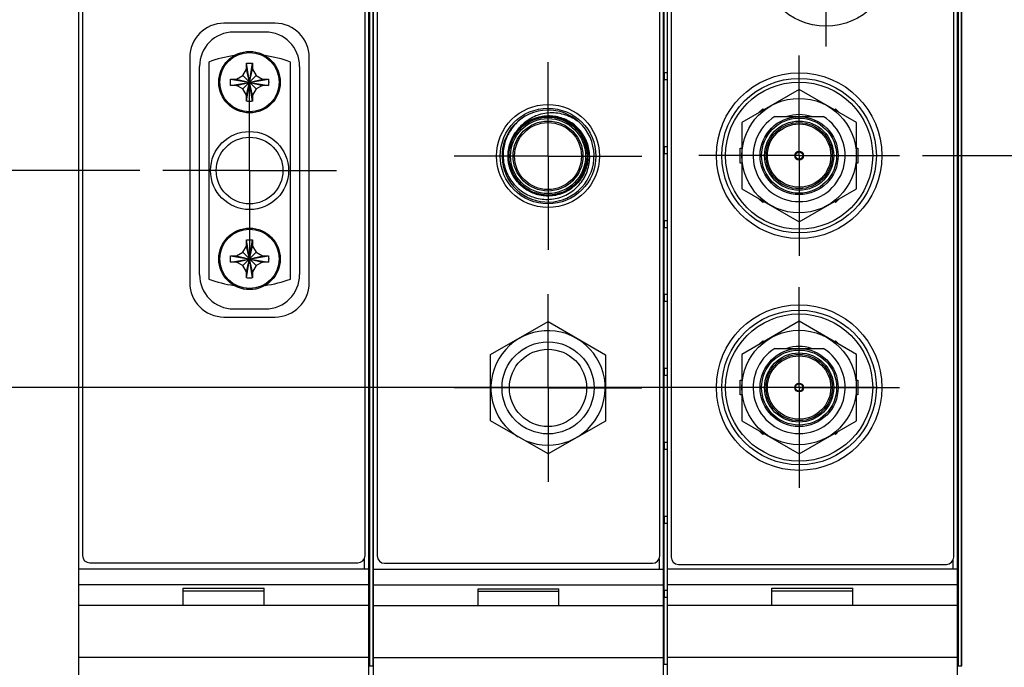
# Model space of a CAD drawing. Header units: inches. Extents: x 0.2 to 16.8, y 0.1 to 10.8.
# Tile 3 of 23: x 2.9 to 5.6, y 3.8 to 5.5. Entities that reach past the tile are written whole.
import ezdxf

# ---------------------------------------------------------------- set-up
doc = ezdxf.new("R2010")
doc.units = ezdxf.units.IN
doc.header["$LTSCALE"] = 0.935
doc.header["$MEASUREMENT"] = 0
doc.linetypes.add('CENTER', pattern=[0.6, 0.375, -0.075, 0.075, -0.075])
doc.layers.get('0').update_dxf_attribs({"linetype": 'CONTINUOUS'})
doc.layers.add('DEFAULT_1', color=7, linetype='CENTER')
doc.layers.add('DIMENSIONS', color=7, linetype='CONTINUOUS')
doc.styles.get("Standard").update_dxf_attribs({"font": 'txt', "width": 0.8})
doc.dimstyles.new('DIMSTYLE_1', dxfattribs={"dimtxt": 0.125, "dimasz": 0.18, "dimexe": 0.18, "dimexo": 0.0625, "dimgap": 0.09, "dimtad": 0, "dimtih": 1, "dimtoh": 1, "dimdec": 3, "dimzin": 4, "dimdsep": 46, "dimtxsty": 'STANDARD', "dimblk": '_FILLED', "dimblk1": '_FILLED', "dimblk2": '_FILLED', "dimcen": 0.09, "dimadec": 0, "dimazin": 0, "dimtp": 0.001, "dimtm": 0.001, "dimtfac": 1, "dimtdec": 3, "dimtofl": 0, "dimtmove": 0, "dimatfit": 3, "dimldrblk": '_FILLED', "dimfxl": 1, "dimtolj": 1, "dimtzin": 4, "dimarcsym": 0})

# ---------------------------------------------------------------- blocks, each defined once
blk = doc.blocks.new('*D3')
at = {"layer": 'DIMENSIONS', "color": 2, "linetype": 'CONTINUOUS'}
blk.add_line((5.3698, 5.1489), (6.1642, 5.1489), dxfattribs=at)
at = {"layer": 'DIMENSIONS', "color": 2, "linetype": 'CONTINUOUS', "width": 0.8}
for s, p in [('[', (7.2517, 5.0864)), (']', (7.8517, 5.0864)), ('2X -', (6.2267, 5.0864)), ('2.892', (6.6267, 5.0864)), ('73.45', (7.3517, 5.0864))]:
    blk.add_text(s, height=0.125, dxfattribs=at).set_placement(p)
blk = doc.blocks.new('_FILLED')
at = {"color": 0, "linetype": 'BYBLOCK'}
blk.add_solid([(0, 0), (-1, 0.174), (-1, -0.174)], dxfattribs=at)
blk = doc.blocks.new('*D4')
at = {"layer": 'DIMENSIONS', "color": 2, "linetype": 'CONTINUOUS'}
blk.add_line((4.6779, 3.2196), (2.3895, 3.2196), dxfattribs=at)
at = {"layer": 'DIMENSIONS', "color": 2, "linetype": 'CONTINUOUS', "width": 0.8}
for s, p in [('[', (1.527, 3.1571)), (']', (2.227, 3.1571)), ('4.821', (0.902, 3.1571)), ('122.45', (1.627, 3.1571)), ('-', (0.802, 3.1571))]:
    blk.add_text(s, height=0.125, dxfattribs=at).set_placement(p)
blk = doc.blocks.new('*D5')
at = {"layer": 'DIMENSIONS', "color": 2, "linetype": 'CONTINUOUS'}
for p, q in [((2.7603, 5.1084), (2.5202, 4.9598)), ((3.2426, 5.1084), (2.7603, 5.1084)), ((2.5202, 4.9598), (2.3895, 4.9598))]:
    blk.add_line(p, q, dxfattribs=at)
at = {"layer": 'DIMENSIONS', "color": 2, "linetype": 'CONTINUOUS', "width": 0.8}
for s, p in [('[', (1.627, 4.8973)), (']', (2.227, 4.8973)), ('2.932', (1.002, 4.8973)), ('74.48', (1.727, 4.8973)), ('-', (0.902, 4.8973))]:
    blk.add_text(s, height=0.125, dxfattribs=at).set_placement(p)
blk = doc.blocks.new('*D6')
at = {"layer": 'DIMENSIONS', "color": 2, "linetype": 'CONTINUOUS'}
blk.add_line((5.2448, 4.5189), (2.3895, 4.5189), dxfattribs=at)
at = {"layer": 'DIMENSIONS', "color": 2, "linetype": 'CONTINUOUS', "width": 0.8}
for s, p in [('2X -', (0.602, 4.4564)), ('3.522', (1.002, 4.4564)), ('[', (1.627, 4.4564)), ('89.45', (1.727, 4.4564)), (']', (2.227, 4.4564))]:
    blk.add_text(s, height=0.125, dxfattribs=at).set_placement(p)

msp = doc.modelspace()

# ---------------------------------------------------------------- linework, layer by layer
at = {"color": 7, "linetype": 'CONTINUOUS'}
for p, q in [((3.077, 3.0246), (3.077, 8.1625)), ((3.865, 3.0246), (3.865, 8.1625)), ((3.878, 3.0235), (3.878, 8.1614)), ((4.666, 3.0235), (4.666, 8.1614)), ((4.677, 3.0246), (4.677, 8.1625)), ((5.465, 3.0246), (5.465, 8.1625)), ((3.087, 8.1325), (3.087, 4.0625)), ((3.855, 4.0625), (3.855, 8.1325)), ((3.888, 8.1314), (3.888, 4.0614)), ((4.656, 4.0614), (4.656, 8.1314)), ((4.687, 8.1285), (4.687, 4.0585)), ((5.455, 4.0585), (5.455, 8.1285)), ((3.868, 3.7625), (3.868, 7.7625)), ((3.8766, 3.7625), (3.8766, 7.7625)), ((3.8767, 3.7625), (3.8767, 7.7625)), ((4.668, 3.7674), (4.668, 7.7674)), ((5.468, 3.7625), (5.468, 7.7625)), ((5.4766, 3.7625), (5.4766, 7.7625)), ((5.4767, 3.7625), (5.4767, 7.7625)), ((3.6105, 5.5085), (3.4715, 5.5085)), ((3.584, 5.4845), (3.498, 5.4845)), ((3.3785, 5.4155), (3.3785, 4.8035)), ((3.7035, 4.8035), (3.7035, 5.4155)), ((3.405, 4.8256), (3.405, 5.3915)), ((3.4301, 5.4032), (3.4301, 4.8136)), ((3.5228, 5.3666), (3.5325, 5.3834)), ((3.5325, 5.3834), (3.5325, 5.3997)), ((3.5495, 5.3134), (3.5325, 5.3834)), ((3.5325, 5.3134), (3.5495, 5.3834)), ((3.5495, 5.2966), (3.5326, 5.4002)), ((3.5326, 5.2966), (3.5495, 5.4002)), ((3.5495, 5.3997), (3.5495, 5.3834)), ((3.5495, 5.3834), (3.5592, 5.3666)), ((3.6521, 4.8136), (3.6521, 5.4032)), ((3.677, 5.3915), (3.677, 4.8256)), ((3.4892, 5.3569), (3.5929, 5.3399)), ((3.4892, 5.3399), (3.5929, 5.3569)), ((3.4897, 5.3569), (3.506, 5.3569)), ((3.506, 5.3569), (3.5228, 5.3666)), ((3.506, 5.3569), (3.576, 5.3399)), ((3.506, 5.3399), (3.576, 5.3569)), ((3.5592, 5.3302), (3.5228, 5.3666)), ((3.5228, 5.3302), (3.5592, 5.3666)), ((3.5592, 5.3666), (3.576, 5.3569)), ((3.576, 5.3569), (3.5923, 5.3569)), ((4.6686, 5.375), (4.6766, 5.375)), ((4.6686, 5.356), (4.6686, 5.375)), ((4.6686, 5.356), (4.6766, 5.356)), ((3.506, 5.3399), (3.4897, 5.3399)), ((3.5228, 5.3302), (3.506, 5.3399)), ((3.5325, 5.3134), (3.5228, 5.3302)), ((3.5592, 5.3302), (3.5495, 5.3134)), ((3.576, 5.3399), (3.5592, 5.3302)), ((3.5923, 5.3399), (3.576, 5.3399)), ((5.0348, 5.329), (4.8788, 5.239)), ((5.1908, 5.239), (5.0348, 5.329)), ((3.5325, 5.2971), (3.5325, 5.3134)), ((3.5495, 5.3134), (3.5495, 5.2971)), ((4.9256, 5.266), (4.9358, 5.2762)), ((4.9358, 5.2762), (4.9385, 5.2735)), ((5.131, 5.2735), (5.1338, 5.2762)), ((5.1338, 5.2762), (5.1439, 5.266)), ((4.9691, 5.2552), (5.1005, 5.2552)), ((4.8788, 5.239), (4.8788, 5.0588)), ((5.1908, 5.0588), (5.1908, 5.239)), ((4.6686, 5.1741), (4.6766, 5.1741)), ((4.6686, 5.1551), (4.6686, 5.1741)), ((4.8748, 5.1689), (4.8788, 5.1689)), ((4.8748, 5.1289), (4.8748, 5.1689)), ((5.1908, 5.1689), (5.1948, 5.1689)), ((5.1948, 5.1689), (5.1948, 5.1289)), ((4.6686, 5.1551), (4.6766, 5.1551)), ((4.8788, 5.1289), (4.8748, 5.1289)), ((5.1948, 5.1289), (5.1908, 5.1289)), ((4.8788, 5.0588), (5.0348, 4.9688)), ((5.0348, 4.9688), (5.1908, 5.0588)), ((4.9358, 5.0216), (4.9256, 5.0318)), ((5.1439, 5.0318), (5.1338, 5.0216)), ((4.9385, 5.0244), (4.9358, 5.0216)), ((5.1338, 5.0216), (5.131, 5.0244)), ((4.6686, 4.9731), (4.6766, 4.9731)), ((4.6686, 4.9541), (4.6686, 4.9731)), ((4.6686, 4.9541), (4.6766, 4.9541)), ((3.5228, 4.8866), (3.5325, 4.9034)), ((3.5325, 4.9034), (3.5325, 4.9197)), ((3.5495, 4.8334), (3.5325, 4.9034)), ((3.5325, 4.8334), (3.5495, 4.9034)), ((3.5495, 4.8166), (3.5326, 4.9202)), ((3.5326, 4.8166), (3.5495, 4.9202)), ((3.5495, 4.9197), (3.5495, 4.9034)), ((3.5495, 4.9034), (3.5592, 4.8866)), ((3.4892, 4.8769), (3.5929, 4.8599)), ((3.4892, 4.8599), (3.5929, 4.8769)), ((3.4897, 4.8769), (3.506, 4.8769)), ((3.506, 4.8769), (3.5228, 4.8866)), ((3.506, 4.8769), (3.576, 4.8599)), ((3.506, 4.8599), (3.576, 4.8769)), ((3.5592, 4.8502), (3.5228, 4.8866)), ((3.5228, 4.8502), (3.5592, 4.8866)), ((3.5592, 4.8866), (3.576, 4.8769)), ((3.576, 4.8769), (3.5923, 4.8769)), ((3.506, 4.8599), (3.4897, 4.8599)), ((3.5228, 4.8502), (3.506, 4.8599)), ((3.5325, 4.8334), (3.5228, 4.8502)), ((3.5592, 4.8502), (3.5495, 4.8334)), ((3.576, 4.8599), (3.5592, 4.8502)), ((3.5923, 4.8599), (3.576, 4.8599)), ((3.5325, 4.8171), (3.5325, 4.8334)), ((3.5495, 4.8334), (3.5495, 4.8171)), ((4.6686, 4.7722), (4.6766, 4.7722)), ((4.6686, 4.7532), (4.6686, 4.7722)), ((4.6686, 4.7532), (4.6766, 4.7532)), ((3.4715, 4.7105), (3.6105, 4.7105)), ((3.498, 4.7326), (3.584, 4.7326)), ((4.196, 4.6087), (4.3523, 4.6981)), ((4.3523, 4.6981), (4.5085, 4.6079)), ((5.0348, 4.699), (4.8788, 4.609)), ((5.1908, 4.609), (5.0348, 4.699)), ((4.9256, 4.636), (4.9358, 4.6462)), ((4.9358, 4.6462), (4.9385, 4.6435)), ((5.131, 4.6435), (5.1338, 4.6462)), ((5.1338, 4.6462), (5.1439, 4.636)), ((4.196, 4.4287), (4.196, 4.6087)), ((4.5085, 4.6079), (4.5085, 4.4279)), ((4.8788, 4.609), (4.8788, 4.4288)), ((4.9691, 4.6252), (5.1005, 4.6252)), ((5.1908, 4.4288), (5.1908, 4.609)), ((4.6686, 4.5712), (4.6766, 4.5712)), ((4.6686, 4.5522), (4.6686, 4.5712)), ((4.6686, 4.5522), (4.6766, 4.5522)), ((4.8748, 4.5389), (4.8788, 4.5389)), ((4.8748, 4.4989), (4.8748, 4.5389)), ((5.1908, 4.5389), (5.1948, 4.5389)), ((5.1948, 4.5389), (5.1948, 4.4989)), ((4.8788, 4.4989), (4.8748, 4.4989)), ((5.1948, 4.4989), (5.1908, 4.4989)), ((4.3523, 4.3385), (4.196, 4.4287)), ((4.5085, 4.4279), (4.3523, 4.3385)), ((4.8788, 4.4288), (5.0348, 4.3388)), ((5.0348, 4.3388), (5.1908, 4.4288)), ((4.9358, 4.3916), (4.9256, 4.4018)), ((4.9385, 4.3944), (4.9358, 4.3916)), ((5.1338, 4.3916), (5.131, 4.3944)), ((5.1439, 4.4018), (5.1338, 4.3916)), ((4.6686, 4.3703), (4.6766, 4.3703)), ((4.6686, 4.3513), (4.6686, 4.3703)), ((4.6686, 4.3513), (4.6766, 4.3513)), ((4.6686, 4.1693), (4.6766, 4.1693)), ((4.6686, 4.1503), (4.6686, 4.1693)), ((4.6686, 4.1503), (4.6766, 4.1503)), ((3.107, 4.0425), (3.835, 4.0425)), ((3.853, 4.0551), (3.853, 4.0266)), ((3.908, 4.0414), (4.636, 4.0414)), ((4.654, 4.0539), (4.654, 4.0255)), ((5.453, 4.0511), (5.453, 4.0266)), ((3.077, 4.0266), (3.865, 4.0266)), ((3.878, 4.0255), (4.666, 4.0255)), ((4.677, 4.0266), (5.465, 4.0266)), ((4.707, 4.0385), (5.435, 4.0385)), ((3.077, 3.9836), (3.865, 3.9836)), ((3.361, 3.9736), (3.581, 3.9736)), ((3.361, 3.9266), (3.361, 3.9736)), ((3.361, 3.9666), (3.581, 3.9666)), ((3.581, 3.9266), (3.581, 3.9736)), ((3.878, 3.9825), (4.666, 3.9825)), ((4.162, 3.9725), (4.382, 3.9725)), ((4.162, 3.9255), (4.162, 3.9725)), ((4.162, 3.9655), (4.382, 3.9655)), ((4.382, 3.9255), (4.382, 3.9725)), ((4.6686, 3.9684), (4.6766, 3.9684)), ((4.6686, 3.9494), (4.6686, 3.9684)), ((4.677, 3.9836), (5.465, 3.9836)), ((4.961, 3.9736), (5.181, 3.9736)), ((4.961, 3.9266), (4.961, 3.9736)), ((4.961, 3.9666), (5.181, 3.9666)), ((5.181, 3.9266), (5.181, 3.9736)), ((4.6686, 3.9494), (4.6766, 3.9494)), ((3.865, 3.9266), (3.077, 3.9266)), ((4.666, 3.9255), (3.878, 3.9255)), ((5.465, 3.9266), (4.677, 3.9266)), ((3.077, 3.7866), (3.865, 3.7866)), ((3.878, 3.7855), (4.666, 3.7855)), ((4.677, 3.7866), (5.465, 3.7866)), ((3.865, 3.7625), (3.8767, 3.7625)), ((4.666, 3.7674), (4.6766, 3.7674)), ((5.465, 3.7625), (5.4767, 3.7625))]:
    msp.add_line(p, q, dxfattribs=at)
for centre, radius in [((5.1078, 5.6809), 0.18), ((3.541, 5.3484), 0.0835), ((3.541, 5.3484), 0.0805), ((5.0348, 5.1489), 0.225), ((5.0348, 5.1489), 0.21), ((5.0348, 5.1489), 0.2), ((5.0348, 5.1489), 0.1555), ((4.3523, 5.1478), 0.14), ((4.3523, 5.1478), 0.13), ((4.3523, 5.1478), 0.106), ((4.3523, 5.1478), 0.102), ((5.0348, 5.1489), 0.106), ((5.0348, 5.1489), 0.102), ((4.3523, 5.1478), 0.095), ((4.3523, 5.1478), 0.091), ((5.0348, 5.1489), 0.094), ((5.0348, 5.1489), 0.09), ((5.0348, 5.1489), 0.086), ((3.5411, 5.1084), 0.106), ((3.5411, 5.1084), 0.0905), ((5.0348, 5.1489), 0.012), ((5.0348, 5.1489), 0.01), ((3.541, 4.8684), 0.0835), ((3.541, 4.8684), 0.0805), ((5.0348, 4.5189), 0.225), ((5.0348, 4.5189), 0.21), ((5.0348, 4.5189), 0.2), ((5.0348, 4.5189), 0.1555), ((4.3523, 4.5179), 0.125), ((4.3523, 4.5179), 0.105), ((5.0348, 4.5189), 0.106), ((5.0348, 4.5189), 0.102), ((5.0348, 4.5189), 0.094), ((5.0348, 4.5189), 0.09), ((5.0348, 4.5189), 0.086), ((5.0348, 4.5189), 0.012), ((5.0348, 4.5189), 0.01)]:
    msp.add_circle(centre, radius, dxfattribs=at)
for centre, radius, start, end in [((3.4715, 5.4155), 0.093, 90, 180), ((3.6105, 5.4155), 0.093, 0, 90), ((3.498, 5.3915), 0.093, 90, 180), ((3.584, 5.3915), 0.093, 0, 90), ((3.5411, 5.1084), 0.315, 97.7074, 110.6358), ((3.5411, 5.1084), 0.315, 69.3698, 82.3284), ((4.3523, 5.1478), 0.125, 120.0571, 119.8434), ((5.0348, 5.1489), 0.125, 121.723, 58.277), ((5.0348, 5.1489), 0.1115, 72.5465, 107.4535), ((3.498, 4.8256), 0.093, 180, 270), ((3.584, 4.8256), 0.093, 270, 360), ((3.4715, 4.8035), 0.093, 180, 270), ((3.5411, 5.1084), 0.315, 249.3698, 262.292), ((3.5411, 5.1084), 0.315, 277.6709, 290.6358), ((3.6105, 4.8035), 0.093, 270, 360), ((4.3523, 4.5179), 0.1554, 241.4458, 238.5542), ((5.0348, 4.5189), 0.1115, 72.5465, 107.4535), ((5.0348, 4.5189), 0.125, 121.723, 58.277), ((3.107, 4.0625), 0.02, 180, 270), ((3.835, 4.0625), 0.02, 270, 360), ((3.908, 4.0614), 0.02, 180, 270), ((4.636, 4.0614), 0.02, 270, 360), ((4.707, 4.0585), 0.02, 180, 270), ((5.435, 4.0585), 0.02, 270, 360)]:
    msp.add_arc(centre, radius, start, end, dxfattribs=at)
for points, knots in [([(3.5325, 5.3997), (3.5325, 5.3998), (3.5325, 5.4), (3.5325, 5.4001), (3.5326, 5.4002)], [0, 0, 0, 0, 0.49981, 1, 1, 1, 1]), ([(3.5326, 5.4002), (3.5335, 5.4003), (3.5354, 5.4003), (3.5382, 5.4004), (3.5401, 5.4004), (3.541, 5.4004)], [0, 0, 0, 0, 0.331666, 0.664945, 1, 1, 1, 1]), ([(3.541, 5.4004), (3.542, 5.4004), (3.5439, 5.4004), (3.5467, 5.4003), (3.5486, 5.4003), (3.5495, 5.4002)], [0, 0, 0, 0, 0.334996, 0.668265, 1, 1, 1, 1]), ([(3.5495, 5.4002), (3.5495, 5.4001), (3.5495, 5.4), (3.5495, 5.3998), (3.5495, 5.3997)], [0, 0, 0, 0, 0.5002, 1, 1, 1, 1]), ([(3.4892, 5.3399), (3.4891, 5.3418), (3.489, 5.3456), (3.489, 5.3512), (3.4891, 5.355), (3.4892, 5.3569)], [0, 0, 0, 0, 0.332873, 0.667127, 1, 1, 1, 1]), ([(3.4892, 5.3569), (3.4893, 5.3569), (3.4895, 5.3569), (3.4896, 5.3569), (3.4897, 5.3569)], [0, 0, 0, 0, 0.5002, 1, 1, 1, 1]), ([(3.5923, 5.3569), (3.5924, 5.3569), (3.5926, 5.3569), (3.5928, 5.3569), (3.5929, 5.3569)], [0, 0, 0, 0, 0.499808, 1, 1, 1, 1]), ([(3.5929, 5.3569), (3.5929, 5.355), (3.593, 5.3512), (3.593, 5.3456), (3.5929, 5.3418), (3.5929, 5.3399)], [0, 0, 0, 0, 0.332873, 0.667127, 1, 1, 1, 1]), ([(3.4897, 5.3399), (3.4896, 5.3399), (3.4895, 5.3399), (3.4893, 5.3399), (3.4892, 5.3399)], [0, 0, 0, 0, 0.499809, 1, 1, 1, 1]), ([(3.5929, 5.3399), (3.5928, 5.3399), (3.5926, 5.3399), (3.5924, 5.3399), (3.5923, 5.3399)], [0, 0, 0, 0, 0.5002, 1, 1, 1, 1]), ([(3.5326, 5.2966), (3.5325, 5.2967), (3.5325, 5.2968), (3.5325, 5.297), (3.5325, 5.2971)], [0, 0, 0, 0, 0.500108, 1, 1, 1, 1]), ([(3.541, 5.2964), (3.5401, 5.2964), (3.5382, 5.2964), (3.5354, 5.2965), (3.5335, 5.2965), (3.5326, 5.2966)], [0, 0, 0, 0, 0.334996, 0.668265, 1, 1, 1, 1]), ([(3.5495, 5.2966), (3.5486, 5.2965), (3.5467, 5.2965), (3.5439, 5.2964), (3.542, 5.2964), (3.541, 5.2964)], [0, 0, 0, 0, 0.331666, 0.664945, 1, 1, 1, 1]), ([(3.5495, 5.2971), (3.5495, 5.297), (3.5495, 5.2968), (3.5495, 5.2967), (3.5495, 5.2966)], [0, 0, 0, 0, 0.499808, 1, 1, 1, 1]), ([(4.2899, 5.2561), (4.2846, 5.2529), (4.2744, 5.2456), (4.261, 5.2326), (4.2497, 5.2179), (4.2408, 5.2017), (4.2344, 5.1843), (4.2307, 5.1662), (4.2301, 5.1539), (4.2302, 5.1478)], [0, 0, 0, 0, 0.143932, 0.28873, 0.431332, 0.572837, 0.71578, 0.85872, 1, 1, 1, 1]), ([(4.2693, 5.2179), (4.2734, 5.2228), (4.2826, 5.2318), (4.2985, 5.2428), (4.3161, 5.2508), (4.3349, 5.2556), (4.3542, 5.257), (4.3734, 5.2549), (4.392, 5.2495), (4.4093, 5.2409), (4.4248, 5.2294), (4.4381, 5.2153), (4.4486, 5.1991), (4.4562, 5.1813), (4.4605, 5.1625), (4.4614, 5.1431), (4.4588, 5.124), (4.453, 5.1055), (4.4439, 5.0884), (4.432, 5.0732), (4.4176, 5.0603), (4.4011, 5.0502), (4.3832, 5.0431), (4.3642, 5.0393), (4.3449, 5.0389), (4.3258, 5.0419), (4.3075, 5.0482), (4.2906, 5.0577), (4.2757, 5.07), (4.2632, 5.0847), (4.2534, 5.1014), (4.2468, 5.1196), (4.2435, 5.1386), (4.2436, 5.158), (4.2471, 5.177), (4.2539, 5.1951), (4.2638, 5.2117), (4.2765, 5.2263), (4.2915, 5.2385), (4.3085, 5.2478), (4.3268, 5.254), (4.3459, 5.2568), (4.3652, 5.2562), (4.3842, 5.2522), (4.4021, 5.245), (4.4185, 5.2346), (4.4327, 5.2216), (4.4445, 5.2063), (4.4534, 5.1891), (4.4591, 5.1706), (4.4614, 5.1514), (4.4603, 5.1321), (4.4559, 5.1133), (4.4481, 5.0955), (4.4374, 5.0794), (4.424, 5.0655), (4.4084, 5.0541), (4.391, 5.0457), (4.3724, 5.0405), (4.3531, 5.0386), (4.3338, 5.0402), (4.3151, 5.0451), (4.2976, 5.0533), (4.2818, 5.0644), (4.2682, 5.0782), (4.2572, 5.0941), (4.2492, 5.1117), (4.2445, 5.1305), (4.2431, 5.1498), (4.2452, 5.169), (4.2506, 5.1875), (4.2592, 5.2049), (4.2699, 5.2193), (4.2781, 5.2273), (4.2819, 5.2305)], [0, 0, 0, 0, 0.013931, 0.027862, 0.041793, 0.055724, 0.069655, 0.083587, 0.097518, 0.111449, 0.12538, 0.139311, 0.153242, 0.167173, 0.181104, 0.195035, 0.208966, 0.222897, 0.236829, 0.25076, 0.264691, 0.278622, 0.292553, 0.306484, 0.320415, 0.334346, 0.348277, 0.362208, 0.376139, 0.390071, 0.404002, 0.417933, 0.431864, 0.445795, 0.459726, 0.473657, 0.487588, 0.501519, 0.51545, 0.529381, 0.543313, 0.557244, 0.571175, 0.585106, 0.599037, 0.612968, 0.626899, 0.64083, 0.654761, 0.668692, 0.682623, 0.696555, 0.710486, 0.724417, 0.738348, 0.752279, 0.76621, 0.780141, 0.794072, 0.808003, 0.821934, 0.835865, 0.849797, 0.863728, 0.877659, 0.89159, 0.905521, 0.919452, 0.933383, 0.947314, 0.961245, 0.975176, 0.989107, 1, 1, 1, 1]), ([(4.283, 5.2314), (4.2879, 5.2355), (4.2985, 5.2428), (4.3161, 5.2508), (4.3349, 5.2556), (4.3542, 5.257), (4.3734, 5.2549), (4.392, 5.2495), (4.4093, 5.2409), (4.4248, 5.2294), (4.4381, 5.2153), (4.4486, 5.1991), (4.4562, 5.1813), (4.4605, 5.1625), (4.4614, 5.1431), (4.4588, 5.124), (4.453, 5.1055), (4.4439, 5.0884), (4.432, 5.0732), (4.4176, 5.0603), (4.4011, 5.0502), (4.3832, 5.0431), (4.3642, 5.0393), (4.3449, 5.0389), (4.3258, 5.0419), (4.3075, 5.0482), (4.2906, 5.0577), (4.2757, 5.07), (4.2632, 5.0847), (4.2534, 5.1014), (4.2468, 5.1196), (4.2435, 5.1386), (4.2436, 5.158), (4.2471, 5.177), (4.2539, 5.1951), (4.2638, 5.2117), (4.2765, 5.2263), (4.2915, 5.2385), (4.3085, 5.2478), (4.3268, 5.254), (4.3459, 5.2568), (4.3652, 5.2562), (4.3842, 5.2522), (4.4021, 5.245), (4.4185, 5.2346), (4.4327, 5.2216), (4.4445, 5.2063), (4.4534, 5.1891), (4.4591, 5.1706), (4.4614, 5.1514), (4.4603, 5.1321), (4.4559, 5.1133), (4.4481, 5.0955), (4.4374, 5.0794), (4.424, 5.0655), (4.4084, 5.0541), (4.391, 5.0457), (4.3724, 5.0405), (4.3531, 5.0386), (4.3338, 5.0402), (4.3151, 5.0451), (4.2976, 5.0533), (4.2818, 5.0644), (4.2682, 5.0782), (4.2572, 5.0941), (4.2492, 5.1117), (4.2445, 5.1305), (4.2431, 5.1498), (4.2452, 5.169), (4.2506, 5.1875), (4.2592, 5.2049), (4.2699, 5.2193), (4.2781, 5.2273), (4.2819, 5.2305)], [0, 0, 0, 0, 0.014128, 0.028256, 0.042384, 0.056512, 0.07064, 0.084767, 0.098895, 0.113023, 0.127151, 0.141279, 0.155407, 0.169535, 0.183663, 0.197791, 0.211919, 0.226047, 0.240174, 0.254302, 0.26843, 0.282558, 0.296686, 0.310814, 0.324942, 0.33907, 0.353198, 0.367326, 0.381453, 0.395581, 0.409709, 0.423837, 0.437965, 0.452093, 0.466221, 0.480349, 0.494477, 0.508605, 0.522733, 0.53686, 0.550988, 0.565116, 0.579244, 0.593372, 0.6075, 0.621628, 0.635756, 0.649884, 0.664012, 0.67814, 0.692267, 0.706395, 0.720523, 0.734651, 0.748779, 0.762907, 0.777035, 0.791163, 0.805291, 0.819419, 0.833547, 0.847674, 0.861802, 0.87593, 0.890058, 0.904186, 0.918314, 0.932442, 0.94657, 0.960698, 0.974826, 0.988954, 1, 1, 1, 1]), ([(4.283, 5.2314), (4.2879, 5.2355), (4.2985, 5.2428), (4.3161, 5.2508), (4.3349, 5.2556), (4.3542, 5.257), (4.3734, 5.2549), (4.392, 5.2495), (4.4093, 5.2409), (4.4248, 5.2294), (4.4381, 5.2153), (4.4486, 5.1991), (4.4562, 5.1813), (4.4605, 5.1625), (4.4614, 5.1431), (4.4588, 5.124), (4.453, 5.1055), (4.4439, 5.0884), (4.432, 5.0732), (4.4176, 5.0603), (4.4011, 5.0502), (4.3832, 5.0431), (4.3642, 5.0393), (4.3449, 5.0389), (4.3258, 5.0419), (4.3075, 5.0482), (4.2906, 5.0577), (4.2757, 5.07), (4.2632, 5.0847), (4.2534, 5.1014), (4.2468, 5.1196), (4.2435, 5.1386), (4.2436, 5.158), (4.2471, 5.177), (4.2539, 5.1951), (4.2638, 5.2117), (4.2765, 5.2263), (4.2915, 5.2385), (4.3085, 5.2478), (4.3268, 5.254), (4.3459, 5.2568), (4.3652, 5.2562), (4.3842, 5.2522), (4.4021, 5.245), (4.4185, 5.2346), (4.4327, 5.2216), (4.4445, 5.2063), (4.4534, 5.1891), (4.4591, 5.1706), (4.4614, 5.1514), (4.4603, 5.1321), (4.4559, 5.1133), (4.4481, 5.0955), (4.4374, 5.0794), (4.424, 5.0655), (4.4084, 5.0541), (4.391, 5.0457), (4.3724, 5.0405), (4.3531, 5.0386), (4.3338, 5.0402), (4.3151, 5.0451), (4.2976, 5.0533), (4.2818, 5.0644), (4.2682, 5.0782), (4.2572, 5.0941), (4.2492, 5.1117), (4.2445, 5.1305), (4.2431, 5.1498), (4.2452, 5.169), (4.2506, 5.1875), (4.2592, 5.2049), (4.2707, 5.2204), (4.2848, 5.2336), (4.301, 5.2442), (4.315, 5.2501), (4.3233, 5.2525), (4.3255, 5.2531)], [0, 0, 0, 0, 0.013633, 0.027266, 0.040899, 0.054532, 0.068165, 0.081798, 0.09543, 0.109063, 0.122696, 0.136329, 0.149962, 0.163595, 0.177228, 0.190861, 0.204494, 0.218127, 0.23176, 0.245393, 0.259026, 0.272659, 0.286291, 0.299924, 0.313557, 0.32719, 0.340823, 0.354456, 0.368089, 0.381722, 0.395355, 0.408988, 0.422621, 0.436254, 0.449887, 0.463519, 0.477152, 0.490785, 0.504418, 0.518051, 0.531684, 0.545317, 0.55895, 0.572583, 0.586216, 0.599849, 0.613482, 0.627115, 0.640747, 0.65438, 0.668013, 0.681646, 0.695279, 0.708912, 0.722545, 0.736178, 0.749811, 0.763444, 0.777077, 0.79071, 0.804343, 0.817976, 0.831608, 0.845241, 0.858874, 0.872507, 0.88614, 0.899773, 0.913406, 0.927039, 0.940672, 0.954305, 0.967938, 0.981571, 0.995204, 1, 1, 1, 1]), ([(4.3304, 5.2542), (4.3319, 5.2545), (4.3398, 5.2559), (4.3542, 5.257), (4.3734, 5.2549), (4.392, 5.2495), (4.4093, 5.2409), (4.4248, 5.2294), (4.4381, 5.2153), (4.4486, 5.1991), (4.4562, 5.1813), (4.4605, 5.1625), (4.4614, 5.1431), (4.4588, 5.124), (4.453, 5.1055), (4.4439, 5.0884), (4.432, 5.0732), (4.4176, 5.0603), (4.4011, 5.0502), (4.3832, 5.0431), (4.3642, 5.0393), (4.3449, 5.0389), (4.3258, 5.0419), (4.3075, 5.0482), (4.2906, 5.0577), (4.2757, 5.07), (4.2632, 5.0847), (4.2534, 5.1014), (4.2468, 5.1196), (4.2435, 5.1386), (4.2436, 5.158), (4.2471, 5.177), (4.2539, 5.1951), (4.2638, 5.2117), (4.2765, 5.2263), (4.2915, 5.2385), (4.3085, 5.2478), (4.3268, 5.254), (4.3459, 5.2568), (4.3652, 5.2562), (4.3842, 5.2522), (4.4021, 5.245), (4.4185, 5.2346), (4.4327, 5.2216), (4.4445, 5.2063), (4.4534, 5.1891), (4.4591, 5.1706), (4.4614, 5.1514), (4.4603, 5.1321), (4.4559, 5.1133), (4.4481, 5.0955), (4.4374, 5.0794), (4.424, 5.0655), (4.4084, 5.0541), (4.391, 5.0457), (4.3724, 5.0405), (4.3531, 5.0386), (4.3338, 5.0402), (4.3151, 5.0451), (4.2976, 5.0533), (4.2818, 5.0644), (4.2682, 5.0782), (4.2572, 5.0941), (4.2492, 5.1117), (4.2445, 5.1305), (4.2431, 5.1498), (4.2452, 5.169), (4.2506, 5.1875), (4.2592, 5.2049), (4.2707, 5.2204), (4.2848, 5.2336), (4.301, 5.2442), (4.315, 5.2501), (4.3233, 5.2525), (4.3255, 5.2531)], [0, 0, 0, 0, 0.003377, 0.017543, 0.031709, 0.045876, 0.060042, 0.074208, 0.088374, 0.102541, 0.116707, 0.130873, 0.145039, 0.159206, 0.173372, 0.187538, 0.201705, 0.215871, 0.230037, 0.244203, 0.25837, 0.272536, 0.286702, 0.300868, 0.315035, 0.329201, 0.343367, 0.357534, 0.3717, 0.385866, 0.400032, 0.414199, 0.428365, 0.442531, 0.456697, 0.470864, 0.48503, 0.499196, 0.513363, 0.527529, 0.541695, 0.555861, 0.570028, 0.584194, 0.59836, 0.612527, 0.626693, 0.640859, 0.655025, 0.669192, 0.683358, 0.697524, 0.71169, 0.725857, 0.740023, 0.754189, 0.768356, 0.782522, 0.796688, 0.810854, 0.825021, 0.839187, 0.853353, 0.867519, 0.881686, 0.895852, 0.910018, 0.924185, 0.938351, 0.952517, 0.966683, 0.98085, 0.995016, 1, 1, 1, 1]), ([(4.2805, 5.2316), (4.281, 5.232), (4.2861, 5.2372), (4.2968, 5.2462), (4.3143, 5.2561), (4.3333, 5.2628), (4.3534, 5.2662), (4.3741, 5.266), (4.3946, 5.2622), (4.4145, 5.2549), (4.4267, 5.2477), (4.4326, 5.2436)], [0, 0, 0, 0, 0.01111, 0.13137, 0.251795, 0.372815, 0.495096, 0.618802, 0.743984, 0.871132, 1, 1, 1, 1]), ([(4.3429, 5.256), (4.3407, 5.2557), (4.3364, 5.2551), (4.3303, 5.2539), (4.3248, 5.2525), (4.3198, 5.2509), (4.3152, 5.2493), (4.3111, 5.2476), (4.3073, 5.2459), (4.3039, 5.2442), (4.3009, 5.2425), (4.2981, 5.2409), (4.2957, 5.2394), (4.2935, 5.238), (4.2915, 5.2367), (4.2897, 5.2354), (4.2882, 5.2342), (4.2867, 5.2331), (4.2854, 5.2321), (4.2843, 5.2312), (4.2833, 5.2304), (4.2828, 5.23), (4.2826, 5.2298)], [0, 0, 0, 0, 0.102375, 0.195338, 0.280106, 0.357965, 0.430169, 0.497338, 0.559377, 0.616262, 0.668213, 0.715565, 0.758635, 0.797753, 0.83326, 0.865499, 0.894818, 0.921567, 0.946097, 0.968758, 0.989903, 1, 1, 1, 1]), ([(4.3304, 5.2542), (4.3319, 5.2545), (4.3342, 5.2549), (4.3364, 5.2552), (4.3371, 5.2553)], [0, 0, 0, 0, 0.679427, 1, 1, 1, 1]), ([(4.4655, 5.1478), (4.4654, 5.154), (4.4641, 5.1663), (4.4591, 5.1842), (4.4513, 5.201), (4.4408, 5.2163), (4.4279, 5.2296), (4.413, 5.2407), (4.3965, 5.2491), (4.379, 5.2545), (4.361, 5.257), (4.3489, 5.2567), (4.3429, 5.256)], [0, 0, 0, 0, 0.10082, 0.201278, 0.301942, 0.401894, 0.502728, 0.60408, 0.704548, 0.803542, 0.901866, 1, 1, 1, 1]), ([(4.2826, 5.2298), (4.2825, 5.2297), (4.282, 5.2293), (4.2812, 5.2286), (4.2803, 5.2278), (4.2795, 5.227), (4.2787, 5.2263), (4.2779, 5.2256), (4.2772, 5.225), (4.2766, 5.2243), (4.276, 5.2238), (4.2754, 5.2232), (4.2749, 5.2227), (4.2744, 5.2222), (4.274, 5.2217), (4.2736, 5.2213), (4.2732, 5.2209), (4.2728, 5.2205), (4.2724, 5.2201), (4.2721, 5.2198), (4.2718, 5.2195), (4.2715, 5.2192), (4.2713, 5.2189), (4.2711, 5.2187), (4.2708, 5.2184), (4.2706, 5.2182), (4.2705, 5.218), (4.2703, 5.2179), (4.2701, 5.2177), (4.27, 5.2176), (4.2699, 5.2174), (4.2697, 5.2173), (4.2696, 5.2172), (4.2695, 5.2171), (4.2694, 5.217), (4.2694, 5.2169), (4.2693, 5.2168), (4.2692, 5.2168), (4.2692, 5.2167), (4.2691, 5.2166), (4.269, 5.2166), (4.269, 5.2165), (4.2689, 5.2164), (4.2689, 5.2164), (4.2688, 5.2163), (4.2687, 5.2163), (4.2687, 5.2162), (4.2686, 5.2161), (4.2685, 5.2161), (4.2684, 5.216), (4.2683, 5.2159), (4.2683, 5.2159), (4.2682, 5.2159), (4.2682, 5.216), (4.2682, 5.2161), (4.2682, 5.2162), (4.2683, 5.2163), (4.2683, 5.2164), (4.2684, 5.2164), (4.2685, 5.2165), (4.2685, 5.2167), (4.2686, 5.2168), (4.2687, 5.2169), (4.2687, 5.217), (4.2688, 5.2172), (4.2689, 5.2173), (4.269, 5.2175), (4.2692, 5.2177), (4.2693, 5.2178), (4.2693, 5.2179)], [0, 0, 0, 0, 0.029404, 0.08579, 0.139155, 0.189603, 0.237237, 0.282164, 0.324489, 0.364319, 0.401762, 0.436924, 0.469915, 0.500842, 0.529814, 0.556937, 0.58232, 0.606114, 0.628398, 0.649209, 0.668583, 0.686567, 0.703212, 0.718578, 0.732727, 0.745728, 0.757648, 0.768558, 0.778526, 0.787622, 0.795912, 0.803464, 0.810345, 0.816618, 0.82235, 0.827603, 0.832442, 0.83693, 0.841131, 0.845108, 0.848923, 0.852641, 0.856325, 0.860036, 0.863838, 0.867794, 0.871964, 0.876409, 0.881201, 0.886274, 0.891242, 0.895651, 0.898494, 0.902253, 0.906724, 0.911182, 0.915707, 0.920349, 0.925172, 0.930248, 0.935652, 0.941462, 0.94776, 0.954627, 0.962143, 0.970384, 0.979413, 0.989276, 1, 1, 1, 1]), ([(4.2302, 5.1478), (4.2304, 5.1408), (4.2319, 5.1267), (4.2379, 5.1063), (4.2472, 5.0874), (4.2596, 5.0705), (4.2745, 5.0561), (4.2917, 5.0445), (4.3107, 5.036), (4.3308, 5.031), (4.3515, 5.0295), (4.3721, 5.0317), (4.3917, 5.0373), (4.41, 5.0463), (4.4264, 5.0582), (4.4405, 5.0727), (4.4518, 5.0895), (4.46, 5.108), (4.4648, 5.1277), (4.4657, 5.1411), (4.4655, 5.1478)], [0, 0, 0, 0, 0.056992, 0.114479, 0.17157, 0.227611, 0.283408, 0.339593, 0.39547, 0.451, 0.507176, 0.563196, 0.618246, 0.672761, 0.727427, 0.782087, 0.83629, 0.891107, 0.945962, 1, 1, 1, 1]), ([(3.5325, 4.9197), (3.5325, 4.9198), (3.5325, 4.92), (3.5325, 4.9201), (3.5326, 4.9202)], [0, 0, 0, 0, 0.49981, 1, 1, 1, 1]), ([(3.5326, 4.9202), (3.5335, 4.9203), (3.5354, 4.9203), (3.5382, 4.9204), (3.5401, 4.9204), (3.541, 4.9204)], [0, 0, 0, 0, 0.331666, 0.664945, 1, 1, 1, 1]), ([(3.541, 4.9204), (3.542, 4.9204), (3.5439, 4.9204), (3.5467, 4.9203), (3.5486, 4.9203), (3.5495, 4.9202)], [0, 0, 0, 0, 0.334996, 0.668265, 1, 1, 1, 1]), ([(3.5495, 4.9202), (3.5495, 4.9201), (3.5495, 4.92), (3.5495, 4.9198), (3.5495, 4.9197)], [0, 0, 0, 0, 0.5002, 1, 1, 1, 1]), ([(3.4892, 4.8599), (3.4891, 4.8618), (3.489, 4.8656), (3.489, 4.8712), (3.4891, 4.875), (3.4892, 4.8769)], [0, 0, 0, 0, 0.332873, 0.667127, 1, 1, 1, 1]), ([(3.4892, 4.8769), (3.4893, 4.8769), (3.4895, 4.8769), (3.4896, 4.8769), (3.4897, 4.8769)], [0, 0, 0, 0, 0.5002, 1, 1, 1, 1]), ([(3.5923, 4.8769), (3.5924, 4.8769), (3.5926, 4.8769), (3.5928, 4.8769), (3.5929, 4.8769)], [0, 0, 0, 0, 0.499808, 1, 1, 1, 1]), ([(3.5929, 4.8769), (3.5929, 4.875), (3.593, 4.8712), (3.593, 4.8656), (3.5929, 4.8618), (3.5929, 4.8599)], [0, 0, 0, 0, 0.332873, 0.667127, 1, 1, 1, 1]), ([(3.4897, 4.8599), (3.4896, 4.8599), (3.4895, 4.8599), (3.4893, 4.8599), (3.4892, 4.8599)], [0, 0, 0, 0, 0.499809, 1, 1, 1, 1]), ([(3.5929, 4.8599), (3.5928, 4.8599), (3.5926, 4.8599), (3.5924, 4.8599), (3.5923, 4.8599)], [0, 0, 0, 0, 0.5002, 1, 1, 1, 1]), ([(3.5326, 4.8166), (3.5325, 4.8167), (3.5325, 4.8168), (3.5325, 4.817), (3.5325, 4.8171)], [0, 0, 0, 0, 0.500108, 1, 1, 1, 1]), ([(3.541, 4.8164), (3.5401, 4.8164), (3.5382, 4.8164), (3.5354, 4.8165), (3.5335, 4.8165), (3.5326, 4.8166)], [0, 0, 0, 0, 0.334996, 0.668265, 1, 1, 1, 1]), ([(3.5495, 4.8166), (3.5486, 4.8165), (3.5467, 4.8165), (3.5439, 4.8164), (3.542, 4.8164), (3.541, 4.8164)], [0, 0, 0, 0, 0.331666, 0.664945, 1, 1, 1, 1]), ([(3.5495, 4.8171), (3.5495, 4.817), (3.5495, 4.8168), (3.5495, 4.8167), (3.5495, 4.8166)], [0, 0, 0, 0, 0.499808, 1, 1, 1, 1])]:
    msp.add_open_spline(points, degree=3, knots=knots, dxfattribs=at)
for points in [[(4.2901, 5.2562), (4.29, 5.2562), (4.29, 5.2561), (4.2899, 5.2561)], [(4.2693, 5.2179), (4.2727, 5.2227), (4.2764, 5.2273), (4.2805, 5.2316)]]:
    msp.add_open_spline(points, degree=3, dxfattribs=at)
at = {"layer": 'DEFAULT_1', "color": 7, "linetype": 'CENTER'}
for p, q in [((5.1078, 5.6809), (5.1078, 5.4454)), ((5.0348, 5.1489), (5.0348, 5.4214)), ((4.3523, 5.1478), (4.3523, 5.4028)), ((3.5411, 5.1084), (3.5411, 5.3444)), ((4.3523, 5.1478), (4.0973, 5.1478)), ((4.3523, 5.1478), (4.6073, 5.1478)), ((4.3523, 5.1478), (4.3523, 4.8928)), ((5.0348, 5.1489), (4.7623, 5.1489)), ((5.0348, 5.1489), (5.3073, 5.1489)), ((5.0348, 5.1489), (5.0348, 4.8764)), ((3.5411, 5.1084), (3.3051, 5.1084)), ((3.5411, 5.1084), (3.5411, 4.8724)), ((3.5411, 5.1084), (3.7771, 5.1084)), ((5.0348, 4.5189), (5.0348, 4.7914)), ((4.3523, 4.5179), (4.3523, 4.7729)), ((4.3523, 4.5179), (4.0973, 4.5179)), ((4.3523, 4.5179), (4.6073, 4.5179)), ((4.3523, 4.5179), (4.3523, 4.2629)), ((5.0348, 4.5189), (4.7623, 4.5189)), ((5.0348, 4.5189), (5.3073, 4.5189)), ((5.0348, 4.5189), (5.0348, 4.2464))]:
    msp.add_line(p, q, dxfattribs=at)

# ---------------------------------------------------------------- dimensions: what is measured, and where the dimension line sits
at = {"layer": 'DIMENSIONS', "color": 2, "linetype": 'CONTINUOUS'}
for feature_location, offset, origin, text, picture, middle in [((5.2448, 4.5189), (-2.8553, 0), (3.371, 8.0405), '2X -<>', '*D6', (1.4645, 4.5189)), ((4.6779, 3.2196), (-2.2884, 0), (3.1275, 8.0405), '-<>', '*D4', (1.5645, 3.2196)), ((3.2426, 5.1084), (-0.8531, -0.1486), (3.1275, 8.0405), '-<>', '*D5', (1.6145, 4.9598)), ((5.3698, 5.1489), (0.7944, 0), (3.371, 8.0405), '2X -<>', '*D3', (7.0892, 5.1489))]:
    dim = msp.add_ordinate_dim(feature_location=feature_location, offset=offset, dtype=0, origin=origin, text=text, dimstyle='DIMSTYLE_1', dxfattribs=at)
    dim.commit()
    dim.dimension.update_dxf_attribs({"geometry": picture, "text_midpoint": middle})

doc.saveas('drawing.dxf')
